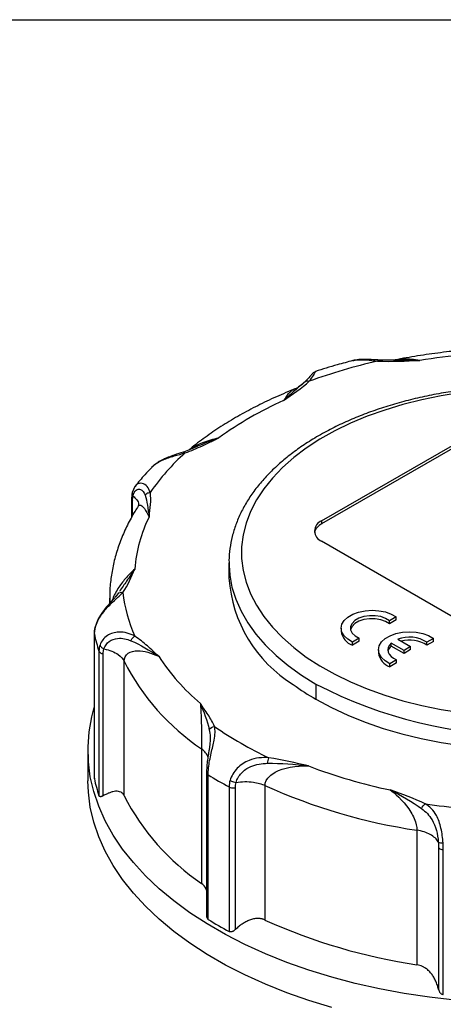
# Model space of a CAD drawing. Header units: inches. Extents: x 0 to 22, y 0 to 17.
# Tile 7 of 9: x 16.3 to 17.6, y 13.9 to 17. Entities that reach past the tile are written whole.
import ezdxf

# ---------------------------------------------------------------- set-up
doc = ezdxf.new("R2010")
doc.units = ezdxf.units.IN
doc.header["$LTSCALE"] = 2
doc.header["$MEASUREMENT"] = 0
doc.linetypes.add('SLD-Solid', pattern=[0])
doc.layers.add('SLD-DEFPOINTS', color=7, linetype='Continuous')

# ---------------------------------------------------------------- blocks, each defined once
blk = doc.blocks.new('Block2')
at = {"color": 7, "linetype": 'SLD-Solid', "lineweight": 18}
blk.add_line((22.0002, 17.0002), (0.0002, 17.0002), dxfattribs=at)

msp = doc.modelspace()

# ---------------------------------------------------------------- linework, layer by layer
at = {"color": 7, "linetype": 'SLD-Solid'}
msp.add_line((0.0002, 17.0002), (22.0002, 17.0002), dxfattribs=at)
for p, q in [((17.4847, 15.9215), (17.4309, 15.9221)), ((17.202, 15.8547), (17.1879, 15.8425)), ((17.2526, 15.4124), (17.7955, 15.7258)), ((17.7955, 15.7161), (17.2526, 15.4027)), ((16.8464, 15.6432), (16.8144, 15.6306)), ((16.652, 15.5028), (16.6497, 15.4832)), ((16.6609, 15.5216), (16.652, 15.5029)), ((16.6497, 15.4832), (16.6497, 15.4222)), ((16.6536, 15.4295), (16.6536, 15.4763)), ((17.2526, 15.4124), (17.2526, 15.4027)), ((17.9625, 14.9383), (17.2526, 15.3481)), ((16.959, 15.2798), (16.959, 15.2316)), ((16.959, 15.2798), (16.9591, 15.2715)), ((16.581, 15.1673), (16.581, 15.1511)), ((16.581, 15.1625), (16.581, 15.1673)), ((16.5812, 15.1534), (16.581, 15.1625)), ((16.6072, 15.1817), (16.6006, 15.1735)), ((16.6092, 15.1847), (16.6072, 15.1817)), ((17.4889, 15.1084), (17.4679, 15.0963)), ((17.4889, 15.0988), (17.4679, 15.0867)), ((17.4889, 15.0988), (17.4889, 15.1084)), ((16.5352, 15.077), (16.5322, 15.0558)), ((16.5352, 15.077), (16.5353, 15.0747)), ((17.3143, 15.0725), (17.3143, 15.0628)), ((17.4679, 15.0867), (17.4679, 15.0963)), ((16.5322, 15.055), (16.5322, 14.5968)), ((16.5324, 15.055), (16.5324, 15.0536)), ((16.5324, 14.5955), (16.5324, 15.0536)), ((17.3715, 15.0406), (17.3504, 15.0285)), ((17.3715, 15.031), (17.3715, 15.0406)), ((17.4939, 15.0377), (17.5345, 15.0142)), ((17.6072, 15.0401), (17.5862, 15.028)), ((17.6072, 15.0305), (17.6072, 15.0401)), ((17.3715, 15.031), (17.3504, 15.0188)), ((17.3504, 15.0188), (17.3504, 15.0285)), ((17.4326, 15.0042), (17.4326, 14.9945)), ((17.5136, 15.0022), (17.473, 15.0256)), ((17.473, 15.016), (17.473, 15.0256)), ((17.5136, 14.9925), (17.473, 15.016)), ((17.5345, 15.0142), (17.5136, 15.0022)), ((17.5345, 15.0046), (17.5136, 14.9925)), ((17.5345, 15.0046), (17.5345, 15.0142)), ((17.6072, 15.0305), (17.5862, 15.0184)), ((17.5862, 15.0184), (17.5862, 15.028)), ((16.5471, 15.0001), (16.5471, 14.542)), ((16.5607, 14.5417), (16.5607, 14.9913)), ((17.4898, 14.9723), (17.4687, 14.9602)), ((17.4898, 14.9627), (17.4898, 14.9723)), ((17.5136, 14.9925), (17.5136, 15.0022)), ((16.627, 14.542), (16.627, 14.9679)), ((17.4898, 14.9627), (17.4687, 14.9505)), ((17.4687, 14.9505), (17.4687, 14.9602)), ((17.2345, 14.8957), (17.2345, 14.8475)), ((16.8975, 14.6979), (16.8957, 14.6857)), ((16.5121, 14.6851), (16.5121, 14.5886)), ((16.8723, 14.69), (16.8723, 14.264)), ((16.8886, 14.6354), (16.8876, 14.6162)), ((16.8876, 14.616), (16.8876, 14.1622)), ((16.8929, 14.1501), (16.8929, 14.6082)), ((16.5324, 14.5972), (16.5324, 14.5955)), ((16.9593, 14.5699), (16.9593, 14.1118)), ((16.9792, 14.1178), (16.9792, 14.5674)), ((17.0731, 14.1481), (17.0731, 14.5741)), ((17.5546, 14.4325), (17.5546, 14.0065)), ((17.623, 14.3781), (17.623, 13.9284)), ((17.6381, 13.9121), (17.6381, 14.3702))]:
    msp.add_line(p, q)
at = {"flags": 128}
for points in [[(17.6947, 15.8188), (17.6317, 15.8088), (17.57, 15.7963), (17.5101, 15.7813), (17.4523, 15.7637), (17.3967, 15.7438), (17.3439, 15.7216), (17.2939, 15.6973), (17.2472, 15.671), (17.2038, 15.6427), (17.1642, 15.6128), (17.1283, 15.5812), (17.0966, 15.5482), (17.0691, 15.514), (17.0459, 15.4787), (17.0272, 15.4426), (17.0131, 15.4058), (17.0036, 15.3684), (16.9989, 15.3308), (16.9989, 15.2931), (17.0036, 15.2555), (17.0131, 15.2181), (17.0272, 15.1813), (17.0459, 15.1451), (17.0691, 15.1099), (17.0966, 15.0757), (17.1283, 15.0427), (17.1642, 15.0111), (17.2038, 14.9812), (17.2472, 14.9529), (17.2939, 14.9266), (17.3439, 14.9022), (17.3967, 14.8801), (17.4523, 14.8602), (17.5101, 14.8426), (17.57, 14.8276), (17.6317, 14.815), (17.6947, 14.8051)], [(16.9591, 15.2715), (16.9614, 15.241), (16.9685, 15.2025), (16.9805, 15.1643), (16.9971, 15.1268), (17.0183, 15.09), (17.044, 15.0541), (17.0741, 15.0195), (17.1083, 14.9861), (17.1466, 14.9543), (17.1888, 14.9241), (17.2345, 14.8957)], [(17.3504, 15.0285), (17.3351, 15.0375), (17.3237, 15.0483), (17.3166, 15.0602), (17.3143, 15.0728), (17.3168, 15.0854), (17.3241, 15.0973), (17.3358, 15.1079), (17.3513, 15.1169), (17.3698, 15.1236), (17.3904, 15.1278), (17.4122, 15.1293), (17.4339, 15.128), (17.4546, 15.1239), (17.4733, 15.1173), (17.4889, 15.1084)], [(17.4679, 15.0867), (17.4552, 15.0941), (17.4396, 15.0995), (17.4222, 15.1022), (17.4041, 15.1023), (17.3865, 15.0996), (17.3708, 15.0944), (17.358, 15.087), (17.349, 15.078), (17.3444, 15.0678), (17.3443, 15.0677)], [(17.4679, 15.0963), (17.4552, 15.1038), (17.4396, 15.1091), (17.4222, 15.1119), (17.4041, 15.1119), (17.3865, 15.1093), (17.3708, 15.1041), (17.358, 15.0967), (17.349, 15.0876), (17.3444, 15.0775), (17.3445, 15.067), (17.3493, 15.057), (17.3585, 15.0479), (17.3715, 15.0406)], [(17.4687, 14.9602), (17.4534, 14.9692), (17.442, 14.98), (17.4349, 14.9919), (17.4326, 15.0045), (17.4352, 15.0171), (17.4425, 15.029), (17.4541, 15.0396), (17.4696, 15.0486), (17.4881, 15.0553), (17.5087, 15.0595), (17.5305, 15.061), (17.5522, 15.0597), (17.573, 15.0556), (17.5916, 15.049), (17.6072, 15.0401)], [(17.473, 15.0256), (17.4671, 15.019), (17.4634, 15.0119), (17.4621, 15.0045), (17.4632, 14.9971), (17.4667, 14.9899), (17.4724, 14.9833), (17.4802, 14.9773), (17.4898, 14.9723)], [(17.2345, 14.8475), (17.2834, 14.8212), (17.3353, 14.7971), (17.39, 14.7751), (17.4473, 14.7553), (17.5069, 14.738), (17.5684, 14.7232), (17.6316, 14.7109), (17.6962, 14.7013)], [(17.6747, 13.8945), (17.5939, 13.9036), (17.5143, 13.9155), (17.436, 13.93), (17.3593, 13.9472), (17.2846, 13.967), (17.2119, 13.9893), (17.1418, 14.014), (17.0742, 14.0411), (17.0096, 14.0705), (16.9481, 14.102), (16.8899, 14.1356), (16.8353, 14.1711), (16.7844, 14.2084), (16.7375, 14.2474), (16.6946, 14.2879), (16.656, 14.3298), (16.6217, 14.373), (16.5919, 14.4173), (16.5667, 14.4625), (16.5462, 14.5085), (16.5305, 14.5551), (16.5196, 14.6021), (16.5135, 14.6495), (16.5123, 14.6969), (16.5159, 14.7444), (16.5244, 14.7916), (16.5322, 14.8209)], [(17.2846, 13.8705), (17.2119, 13.8928), (17.1418, 13.9176), (17.0742, 13.9447), (17.0096, 13.9741), (16.9481, 14.0056), (16.8899, 14.0392), (16.8353, 14.0747), (16.7844, 14.112), (16.7375, 14.151), (16.6946, 14.1915), (16.656, 14.2334), (16.6217, 14.2766), (16.5919, 14.3208), (16.5667, 14.366), (16.5462, 14.412), (16.5305, 14.4586), (16.5196, 14.5057), (16.5135, 14.553), (16.5121, 14.5886)]]:
    msp.add_lwpolyline(points, dxfattribs=at)
for centre, radius, start, end in [((17.8971, 13.8571), 2.0903, 91.2733, 99.1751), ((17.8209, 14.1895), 1.7727, 102.7377, 110.0441), ((17.6096, 14.7287), 1.1673, 114.1675, 125.8272), ((17.2983, 15.0947), 0.7162, 131.8779, 145.2576), ((17.1065, 15.2267), 0.447, 153.5833, 175.7324), ((17.2648, 15.3802), 0.0344, 110.7834, 249.2166), ((17.2704, 15.3651), 0.0416, 115.1754, 165.582), ((17.3881, 15.2604), 0.4302, 183.837, 238.392), ((17.0801, 15.2368), 0.4601, 186.3512, 204.333), ((17.015, 15.1572), 0.4936, 192.1161, 198.5682), ((17.3674, 15.0696), 0.0536, 187.289, 251.5104), ((17.5304, 14.9406), 0.1037, 57.4381, 110.5916), ((17.5306, 14.9313), 0.1033, 57.4435, 104.424), ((17.4926, 14.9922), 0.0308, 129.5311, 166.5841), ((17.3178, 15.3636), 0.6945, 213.1842, 229.6803), ((17.4857, 15.0013), 0.0536, 187.289, 251.5104), ((17.287, 15.3032), 0.7403, 206.9308, 235.9337), ((17.6393, 15.5511), 0.8117, 234.0464, 240.0916), ((17.8999, 16.1747), 1.4417, 242.5153, 297.4847), ((17.5996, 15.7517), 1.205, 235.2759, 244.7295), ((17.8237, 16.2399), 1.7167, 249.1032, 258.115), ((17.5753, 15.7135), 1.299, 238.3104, 241.695), ((17.015, 14.6991), 0.4936, 192.1161, 198.5682), ((17.8214, 16.229), 1.8162, 245.6676, 261.5507), ((17.287, 14.8773), 0.7403, 206.9308, 235.9337), ((17.8969, 16.6516), 2.1586, 261.5725, 267.9791), ((17.5753, 15.2555), 1.299, 238.3104, 241.695), ((17.8214, 15.803), 1.8162, 245.6676, 261.5507)]:
    msp.add_arc(centre, radius, start, end)
for points, knots in [([(17.9181, 15.9617), (17.8961, 15.9618), (17.8491, 15.9619), (17.7773, 15.959), (17.7031, 15.9536), (17.6294, 15.9458), (17.5566, 15.9353), (17.5076, 15.927), (17.4832, 15.9219), (17.4822, 15.9217)], [0, 0, 0, 0, 0.149116, 0.317853, 0.486615, 0.655419, 0.824288, 0.993239, 1, 1, 1, 1]), ([(17.3517, 15.9202), (17.335, 15.9158), (17.2949, 15.9053), (17.2557, 15.8935), (17.2336, 15.8858), (17.2336, 15.8858)], [0, 0, 0, 0, 0.415807, 0.999638, 1, 1, 1, 1]), ([(17.4309, 15.9222), (17.4213, 15.9228), (17.4053, 15.9237), (17.3852, 15.9242), (17.3679, 15.9236), (17.3573, 15.9215), (17.3511, 15.9203)], [0, 0, 0, 0, 0.340594, 0.563824, 0.742505, 1, 1, 1, 1]), ([(17.3517, 15.9202), (17.355, 15.921), (17.3672, 15.9239), (17.3935, 15.9226), (17.4178, 15.92), (17.43, 15.9186)], [0, 0, 0, 0, 0.155177, 0.576644, 1, 1, 1, 1]), ([(17.4309, 15.922), (17.4309, 15.922), (17.4307, 15.9222), (17.4304, 15.9212), (17.4301, 15.9195), (17.43, 15.9186)], [0, 0, 0, 0, 0.101678, 0.551099, 1, 1, 1, 1]), ([(17.5638, 15.9207), (17.5413, 15.9213), (17.5104, 15.9221), (17.48, 15.9214), (17.4718, 15.9212)], [0, 0, 0, 0, 0.730865, 1, 1, 1, 1]), ([(17.5638, 15.9207), (17.546, 15.9232), (17.5198, 15.927), (17.4957, 15.9228), (17.4881, 15.9215)], [0, 0, 0, 0, 0.681681, 1, 1, 1, 1]), ([(17.2337, 15.8858), (17.2308, 15.8843), (17.2255, 15.8816), (17.2212, 15.8766), (17.2147, 15.8688), (17.2058, 15.8594), (17.2004, 15.8537)], [0, 0, 0, 0, 0.162407, 0.301913, 0.5783, 1, 1, 1, 1]), ([(17.2133, 15.8549), (17.2181, 15.8612), (17.2277, 15.8739), (17.2324, 15.8845), (17.2333, 15.8853), (17.2336, 15.8856)], [0, 0, 0, 0, 0.409032, 0.816158, 1, 1, 1, 1]), ([(17.1926, 15.8466), (17.1883, 15.8431), (17.1796, 15.8359), (17.1689, 15.831), (17.1634, 15.8285)], [0, 0, 0, 0, 0.485892, 1, 1, 1, 1]), ([(17.1987, 15.852), (17.1995, 15.8529), (17.2004, 15.854), (17.2018, 15.8545), (17.2019, 15.8546)], [0, 0, 0, 0, 0.87154, 1, 1, 1, 1]), ([(17.2019, 15.8546), (17.2029, 15.855), (17.205, 15.8559), (17.2089, 15.8561), (17.2118, 15.8553), (17.2133, 15.8549)], [0, 0, 0, 0, 0.298822, 0.649411, 1, 1, 1, 1]), ([(17.1632, 15.8284), (17.1631, 15.8283), (17.1419, 15.8201), (17.1012, 15.8024), (17.0423, 15.7742), (16.9863, 15.7438), (16.9331, 15.7116), (16.8832, 15.6772), (16.8502, 15.6525), (16.8345, 15.639), (16.8333, 15.6381)], [0, 0, 0, 0, 0.001064, 0.165092, 0.329291, 0.493642, 0.658121, 0.82268, 0.987222, 1, 1, 1, 1]), ([(17.1896, 15.8442), (17.1821, 15.8378), (17.1637, 15.8223), (17.1436, 15.8043), (17.1317, 15.7936)], [0, 0, 0, 0, 0.409479, 1, 1, 1, 1]), ([(17.1633, 15.8281), (17.1591, 15.8255), (17.1492, 15.8195), (17.1381, 15.8031), (17.1317, 15.7936)], [0, 0, 0, 0, 0.423288, 1, 1, 1, 1]), ([(18.8403, 15.2767), (18.8405, 15.2811), (18.8412, 15.2981), (18.838, 15.3278), (18.8307, 15.3655), (18.819, 15.4027), (18.8032, 15.4394), (18.7833, 15.4753), (18.7594, 15.5104), (18.7315, 15.5444), (18.6998, 15.5772), (18.6644, 15.6087), (18.6255, 15.6386), (18.5833, 15.6668), (18.5379, 15.6932), (18.4897, 15.7178), (18.4389, 15.7403), (18.3856, 15.7606), (18.3302, 15.7788), (18.2729, 15.7947), (18.2139, 15.8084), (18.1536, 15.8196), (18.0921, 15.8284), (18.0298, 15.8348), (17.9669, 15.8386), (17.9037, 15.84), (17.8405, 15.839), (17.7776, 15.8354), (17.7152, 15.8293), (17.6536, 15.8208), (17.5932, 15.8099), (17.534, 15.7965), (17.4765, 15.7809), (17.4209, 15.763), (17.3673, 15.7429), (17.3162, 15.7206), (17.2748, 15.7001), (17.2511, 15.6867), (17.2427, 15.6819)], [0, 0, 0, 0, 0.009608, 0.037324, 0.065043, 0.092838, 0.120771, 0.148884, 0.17719, 0.205678, 0.23432, 0.263078, 0.291918, 0.320805, 0.349715, 0.378628, 0.407531, 0.436418, 0.465287, 0.494138, 0.522971, 0.551789, 0.580594, 0.609388, 0.638176, 0.666959, 0.695742, 0.724527, 0.753317, 0.782115, 0.810925, 0.839749, 0.86859, 0.897453, 0.926338, 0.955248, 0.984183, 1, 1, 1, 1]), ([(16.8202, 15.628), (16.8393, 15.6346), (16.8661, 15.6463), (16.8962, 15.6607), (16.909, 15.6669), (16.9177, 15.671), (16.922, 15.673), (16.9263, 15.6751)], [0, 0, 0, 0, 0.5, 0.75, 0.875, 0.875, 1, 1, 1, 1]), ([(16.9263, 15.6751), (16.9092, 15.6705), (16.8787, 15.6623), (16.8477, 15.6483), (16.8362, 15.6393), (16.8359, 15.6391)], [0, 0, 0, 0, 0.554068, 0.989742, 1, 1, 1, 1]), ([(16.9263, 15.6751), (16.9195, 15.6727), (16.9074, 15.6685), (16.8858, 15.66), (16.8641, 15.6509), (16.8472, 15.6437), (16.84, 15.6406)], [0, 0, 0, 0, 0.236337, 0.422406, 0.753215, 1, 1, 1, 1]), ([(17.2427, 15.6819), (17.2348, 15.6772), (17.2118, 15.6637), (17.176, 15.6398), (17.1368, 15.6098), (17.101, 15.5782), (17.0689, 15.5451), (17.0406, 15.5107), (17.0163, 15.4751), (16.9961, 15.4386), (16.9802, 15.4013), (16.9686, 15.3636), (16.9615, 15.3255), (16.9584, 15.2945), (16.9593, 15.2763), (16.9596, 15.2708)], [0, 0, 0, 0, 0.044753, 0.129514, 0.214316, 0.299071, 0.383704, 0.468114, 0.552185, 0.635796, 0.71885, 0.801301, 0.88318, 0.9646, 1, 1, 1, 1]), ([(16.8136, 15.6304), (16.8043, 15.6273), (16.7892, 15.6223), (16.7697, 15.6153), (16.7565, 15.6097), (16.7443, 15.6039), (16.7289, 15.5952), (16.7192, 15.5865), (16.7137, 15.5815)], [0, 0, 0, 0, 0.27347, 0.448382, 0.538726, 0.646377, 0.798352, 1, 1, 1, 1]), ([(16.7142, 15.5814), (16.7154, 15.5828), (16.7204, 15.5886), (16.7326, 15.5969), (16.7546, 15.6086), (16.7855, 15.6187), (16.8086, 15.6249), (16.8202, 15.628)], [0, 0, 0, 0, 0.052072, 0.218311, 0.382428, 0.690521, 1, 1, 1, 1]), ([(16.8136, 15.6302), (16.8141, 15.6304), (16.8153, 15.6308), (16.8176, 15.6301), (16.8193, 15.6287), (16.8202, 15.628)], [0, 0, 0, 0, 0.274091, 0.637255, 1, 1, 1, 1]), ([(16.7142, 15.5814), (16.7068, 15.5739), (16.6878, 15.5547), (16.6714, 15.5344), (16.6614, 15.522)], [0, 0, 0, 0, 0.387694, 1, 1, 1, 1]), ([(16.652, 15.5028), (16.6518, 15.5016), (16.6514, 15.4991), (16.6524, 15.495), (16.6542, 15.4925), (16.6551, 15.4913)], [0, 0, 0, 0, 0.323743, 0.661751, 1, 1, 1, 1]), ([(16.6551, 15.4913), (16.6568, 15.5), (16.6641, 15.5128), (16.6815, 15.5146), (16.69, 15.5026), (16.6929, 15.4941)], [0, 0, 0, 0, 0.980999, 1.961998, 3.433497, 3.433497, 3.433497, 3.433497]), ([(16.7098, 15.5028), (16.7069, 15.5096), (16.7011, 15.5231), (16.6868, 15.5317), (16.675, 15.5317), (16.667, 15.5286), (16.6631, 15.5238), (16.6615, 15.5218)], [0, 0, 0, 0, 0.291748, 0.582143, 0.736868, 0.893578, 1, 1, 1, 1]), ([(16.6929, 15.4941), (16.6943, 15.4962), (16.6991, 15.5006), (16.7059, 15.5027), (16.7098, 15.5028)], [0, 0, 0, 0, 0.428571, 1, 1, 1, 1]), ([(16.6498, 15.4832), (16.6498, 15.4828), (16.6496, 15.4813), (16.6508, 15.4789), (16.6527, 15.4772), (16.6536, 15.4763)], [0, 0, 0, 0, 0.164072, 0.582036, 1, 1, 1, 1]), ([(16.6551, 15.4913), (16.6592, 15.4873), (16.6676, 15.4793), (16.673, 15.4688), (16.6728, 15.4629), (16.6728, 15.4616)], [0, 0, 0, 0, 0.438917, 0.877833, 1, 1, 1, 1]), ([(16.6929, 15.4941), (16.6995, 15.4745), (16.7021, 15.4516), (16.7061, 15.4257), (16.7061, 15.4256), (16.7062, 15.4256)], [-0.004837, -0.004837, -0.004837, -0.004837, 3.391203, 3.391203, 3.39604, 3.39604, 3.39604, 3.39604]), ([(16.6711, 15.4588), (16.6678, 15.4537), (16.6553, 15.4343), (16.6366, 15.3997), (16.6166, 15.355), (16.6011, 15.3097), (16.5898, 15.2641), (16.5831, 15.2182), (16.5805, 15.1841), (16.5812, 15.1654), (16.5814, 15.1619)], [0, 0, 0, 0, 0.055427, 0.209973, 0.363566, 0.515894, 0.667004, 0.817066, 0.966348, 1, 1, 1, 1]), ([(16.6734, 15.4625), (16.6734, 15.4625), (16.6733, 15.4641), (16.6722, 15.4615), (16.671, 15.4589)], [0, 0, 0, 0, 0.003734, 1, 1, 1, 1]), ([(16.6712, 15.4587), (16.6722, 15.4601), (16.6747, 15.4633), (16.6815, 15.4622), (16.6922, 15.4519), (16.7011, 15.4351), (16.7062, 15.4256)], [0, 0, 0, 0, 0.115471, 0.279009, 0.596434, 1, 1, 1, 1]), ([(16.6607, 15.26), (16.6505, 15.2504), (16.6323, 15.2333), (16.6104, 15.204), (16.597, 15.18), (16.5905, 15.1667), (16.5887, 15.1601), (16.5885, 15.1596)], [0, 0, 0, 0, 0.388282, 0.693805, 0.8512, 0.990104, 1, 1, 1, 1]), ([(16.6607, 15.26), (16.6522, 15.2475), (16.6367, 15.2249), (16.6195, 15.1998), (16.6118, 15.1885)], [0, 0, 0, 0, 0.5535806, 1, 1, 1, 1]), ([(16.6029, 15.1761), (16.5989, 15.1715), (16.5901, 15.1612), (16.5718, 15.1414), (16.5549, 15.1197), (16.5422, 15.0982), (16.5377, 15.0845), (16.5352, 15.077)], [0, 0, 0, 0, 0.200594, 0.445114, 0.661608, 0.814671, 1, 1, 1, 1]), ([(16.5353, 15.0747), (16.539, 15.0887), (16.5537, 15.117), (16.5909, 15.1567), (16.6132, 15.1755), (16.6228, 15.1859)], [-3.433497, -3.433497, -3.433497, -3.433497, -2.452498, -1.471499, 0, 0, 0, 0]), ([(16.6609, 15.0472), (16.6462, 15.0553), (16.616, 15.065), (16.5715, 15.0523), (16.5546, 15.0317), (16.5504, 15.0197)], [0, 0, 0, 0, 1.471499, 2.452498, 3.433497, 3.433497, 3.433497, 3.433497]), ([(16.5629, 15.007), (16.5658, 15.0166), (16.5778, 15.033), (16.6108, 15.0443), (16.6351, 15.0384), (16.648, 15.0329)], [0, 0, 0, 0, 0.980999, 1.961998, 3.433497, 3.433497, 3.433497, 3.433497]), ([(16.648, 15.0329), (16.6491, 15.0355), (16.6528, 15.0415), (16.6579, 15.0457), (16.6609, 15.0472)], [0, 0, 0, 0, 0.428571, 1, 1, 1, 1]), ([(16.7366, 14.9835), (16.7366, 14.9835), (16.7365, 14.9835), (16.7365, 14.9836), (16.7365, 14.9836), (16.7364, 14.9836), (16.7363, 14.9837), (16.7362, 14.9838), (16.7358, 14.9841), (16.7352, 14.9847), (16.7339, 14.9859), (16.7312, 14.9883), (16.726, 14.9931), (16.7156, 15.0026), (16.6947, 15.0217), (16.6754, 15.0375), (16.6609, 15.0472)], [0, 0, 0, 0, 0.000488, 0.000488, 0.000977, 0.000977, 0.001953, 0.003906, 0.007813, 0.015625, 0.03125, 0.0625, 0.125, 0.25, 0.5, 1, 1, 1, 1]), ([(16.5504, 15.0197), (16.551, 15.017), (16.5542, 15.012), (16.5602, 15.0082), (16.5629, 15.007)], [0, 0, 0, 0, 0.571429, 1, 1, 1, 1]), ([(16.5629, 15.007), (16.5805, 15.0036), (16.6082, 14.9927), (16.6234, 14.9757), (16.627, 14.9679)], [0, 0, 0, 0, 0.5491585, 0.9610274, 0.9610274, 0.9610274, 0.9610274]), ([(16.648, 15.0329), (16.6779, 15.0202), (16.7068, 15.0032), (16.7365, 14.9836), (16.7366, 14.9835), (16.7366, 14.9835)], [-0.002233, -0.002233, -0.002233, -0.002233, 3.393807, 3.393807, 3.39604, 3.39604, 3.39604, 3.39604]), ([(16.5471, 15.0001), (16.5476, 14.9983), (16.5506, 14.9945), (16.5568, 14.992), (16.5607, 14.9913)], [0, 0, 0, 0, 0.428571, 1, 1, 1, 1]), ([(16.627, 14.9679), (16.627, 14.9785), (16.6357, 14.996), (16.6744, 15.0052), (16.7128, 14.9944), (16.7366, 14.9835)], [-7.772316, -7.772316, -7.772316, -7.772316, -5.551654, -3.330992, 0, 0, 0, 0]), ([(16.9132, 14.7613), (16.9081, 14.7738), (16.8972, 14.7921), (16.8827, 14.8131), (16.8765, 14.8221), (16.8724, 14.8281), (16.8705, 14.8311), (16.8684, 14.8341)], [0, 0, 0, 0, 0.5, 0.75, 0.875, 0.875, 1, 1, 1, 1]), ([(16.8684, 14.8341), (16.8702, 14.8107), (16.8719, 14.7667), (16.8723, 14.7135), (16.8723, 14.6953), (16.8723, 14.69)], [18.502111, 18.502111, 18.502111, 18.502111, 22.943805, 25.164652, 26.275076, 26.275076, 26.275076, 26.275076]), ([(16.8684, 14.8341), (16.8685, 14.8341), (16.8685, 14.834), (16.8782, 14.8089), (16.8902, 14.7796), (16.8967, 14.7511)], [-3.401741, -3.401741, -3.401741, -3.401741, -3.39604, -3.39604, 0, 0, 0, 0]), ([(16.8942, 14.6301), (16.8959, 14.6451), (16.9024, 14.6774), (16.9149, 14.7264), (16.916, 14.7496), (16.9132, 14.7613)], [-3.433497, -3.433497, -3.433497, -3.433497, -2.452498, -1.471499, 0, 0, 0, 0]), ([(16.8967, 14.7511), (16.8979, 14.7436), (16.9003, 14.7286), (16.8993, 14.7102), (16.8976, 14.6989), (16.8975, 14.6979)], [0, 0, 0, 0, 0.47823, 0.955683, 1, 1, 1, 1]), ([(16.8971, 14.6948), (16.896, 14.6875), (16.8941, 14.675), (16.8907, 14.6542), (16.8893, 14.6421), (16.8886, 14.6354)], [0, 0, 0, 0, 0.388442, 0.665675, 1, 1, 1, 1]), ([(16.8924, 14.6646), (16.8924, 14.6646), (16.8919, 14.6693), (16.8858, 14.6784), (16.8768, 14.6861), (16.8723, 14.69)], [0, 0, 0, 0, 0.007388, 0.503694, 1, 1, 1, 1]), ([(17.0852, 14.662), (17.0651, 14.6636), (17.0285, 14.6608), (16.9826, 14.6311), (16.9665, 14.6043), (16.9625, 14.5907)], [0, 0, 0, 0, 1.471499, 2.452498, 3.433497, 3.433497, 3.433497, 3.433497]), ([(17.0813, 14.6445), (17.0817, 14.6474), (17.0828, 14.6543), (17.0843, 14.6598), (17.0852, 14.662)], [0, 0, 0, 0, 0.428571, 1, 1, 1, 1]), ([(16.8886, 14.6354), (16.8886, 14.6354), (16.8883, 14.6348), (16.889, 14.6336), (16.8908, 14.6318), (16.8931, 14.6307), (16.8942, 14.6301)], [0, 0, 0, 0, 0.002955, 0.335276, 0.667518, 1, 1, 1, 1]), ([(16.9815, 14.5839), (16.9844, 14.5946), (16.9964, 14.6156), (17.0325, 14.6398), (17.0633, 14.6442), (17.0813, 14.6445)], [0, 0, 0, 0, 0.980999, 1.961998, 3.433497, 3.433497, 3.433497, 3.433497]), ([(17.0731, 14.5741), (17.0731, 14.5847), (17.0811, 14.6005), (17.1226, 14.6292), (17.1708, 14.6372), (17.2114, 14.6361)], [-7.772965, -7.772965, -7.772965, -7.772965, -5.552118, -4.441694, 0, 0, 0, 0]), ([(17.0813, 14.6445), (17.123, 14.6452), (17.1672, 14.6419), (17.2112, 14.6361), (17.2113, 14.6361), (17.2114, 14.6361)], [-0.005173, -0.005173, -0.005173, -0.005173, 3.390868, 3.390868, 3.39604, 3.39604, 3.39604, 3.39604]), ([(16.8877, 14.6162), (16.8877, 14.6153), (16.8878, 14.6134), (16.8896, 14.6106), (16.8918, 14.609), (16.8929, 14.6082)], [0, 0, 0, 0, 0.292769, 0.6463845, 1, 1, 1, 1]), ([(16.9593, 14.5699), (16.9616, 14.5687), (16.9679, 14.5666), (16.9754, 14.5667), (16.9792, 14.5674)], [0, 0, 0, 0, 0.428571, 1, 1, 1, 1]), ([(16.9625, 14.5907), (16.9653, 14.5887), (16.9717, 14.5855), (16.9787, 14.5841), (16.9815, 14.5839)], [0, 0, 0, 0, 0.571429, 1, 1, 1, 1]), ([(16.9815, 14.5839), (16.9991, 14.5872), (17.0327, 14.5877), (17.0623, 14.5791), (17.0731, 14.5741)], [0, 0, 0, 0, 0.5491585, 0.9610274, 0.9610274, 0.9610274, 0.9610274]), ([(16.5607, 14.5417), (16.5599, 14.5413), (16.5584, 14.5405), (16.5562, 14.5396), (16.5542, 14.539), (16.5523, 14.5387), (16.5505, 14.5388), (16.549, 14.5394), (16.5477, 14.5404), (16.5473, 14.5414), (16.5471, 14.542)], [0, 0, 0, 0, 0.133338, 0.260345, 0.382594, 0.501852, 0.631123, 0.754354, 0.878451, 1, 1, 1, 1]), ([(16.627, 14.542), (16.6266, 14.5428), (16.6257, 14.5445), (16.6242, 14.5467), (16.6225, 14.5487), (16.6206, 14.5504), (16.6185, 14.552), (16.6147, 14.5541), (16.6087, 14.5559), (16.6, 14.5561), (16.5907, 14.5546), (16.5811, 14.5516), (16.571, 14.5474), (16.5641, 14.5436), (16.5607, 14.5417)], [0, 0, 0, 0, 0.040761, 0.081416, 0.122173, 0.163241, 0.204822, 0.247112, 0.370953, 0.500787, 0.621153, 0.747073, 0.871305, 1, 1, 1, 1]), ([(17.4701, 14.56), (17.4954, 14.5417), (17.5249, 14.5108), (17.5498, 14.4626), (17.5546, 14.443), (17.5546, 14.4325)], [19.889655, 19.889655, 19.889655, 19.889655, 24.330979, 25.441309, 27.661971, 27.661971, 27.661971, 27.661971]), ([(17.4701, 14.56), (17.4702, 14.56), (17.4703, 14.56), (17.5042, 14.5428), (17.5397, 14.5226), (17.5694, 14.5009)], [-3.401696, -3.401696, -3.401696, -3.401696, -3.396039, -3.396039, 0, 0, 0, 0]), ([(17.6373, 14.3922), (17.6363, 14.4073), (17.632, 14.4401), (17.6152, 14.4882), (17.5946, 14.5078), (17.5805, 14.5163)], [-3.433497, -3.433497, -3.433497, -3.433497, -2.452498, -1.471499, 0, 0, 0, 0]), ([(17.5694, 14.5009), (17.5823, 14.4915), (17.6013, 14.4725), (17.6172, 14.433), (17.6213, 14.4073), (17.6222, 14.3955)], [-3.433497, -3.433497, -3.433497, -3.433497, -1.961998, -0.980999, 0, 0, 0, 0]), ([(17.6222, 14.3955), (17.6172, 14.4043), (17.6082, 14.4125), (17.5847, 14.4253), (17.5702, 14.43), (17.5546, 14.4325)], [0, 0, 0, 0, 0.5, 0.5, 1, 1, 1, 1]), ([(17.6222, 14.3955), (17.6235, 14.3943), (17.6277, 14.3926), (17.6343, 14.3922), (17.6373, 14.3922)], [0, 0, 0, 0, 0.571429, 1, 1, 1, 1]), ([(17.623, 14.3781), (17.6241, 14.3758), (17.6284, 14.3723), (17.6351, 14.3706), (17.6381, 14.3702)], [0, 0, 0, 0, 0.571429, 1, 1, 1, 1]), ([(16.8876, 14.2429), (16.8872, 14.2443), (16.8848, 14.2536), (16.8781, 14.2592), (16.8723, 14.264)], [0, 0, 0, 0, 0.1507629, 1, 1, 1, 1]), ([(16.8877, 14.1622), (16.8877, 14.161), (16.8877, 14.1579), (16.8892, 14.1533), (16.8917, 14.1512), (16.8929, 14.1501)], [0, 0, 0, 0, 0.243923, 0.637479, 1, 1, 1, 1]), ([(17.0731, 14.1481), (17.0719, 14.1487), (17.0695, 14.1497), (17.0657, 14.1509), (17.0618, 14.1519), (17.0578, 14.1525), (17.0537, 14.1529), (17.0468, 14.153), (17.0368, 14.1518), (17.0244, 14.148), (17.0122, 14.1425), (17.0008, 14.1356), (16.9896, 14.1274), (16.9827, 14.121), (16.9792, 14.1178)], [0, 0, 0, 0, 0.040761, 0.081416, 0.122173, 0.163241, 0.204822, 0.247112, 0.370953, 0.500787, 0.621153, 0.747073, 0.871305, 1, 1, 1, 1]), ([(16.9792, 14.1178), (16.9784, 14.1171), (16.9769, 14.1157), (16.9745, 14.1139), (16.972, 14.1125), (16.9695, 14.1114), (16.9668, 14.1107), (16.9641, 14.1105), (16.9616, 14.1108), (16.9601, 14.1114), (16.9593, 14.1118)], [0, 0, 0, 0, 0.133338, 0.260345, 0.382594, 0.501852, 0.631123, 0.754354, 0.878451, 1, 1, 1, 1]), ([(17.623, 13.9284), (17.6224, 13.9308), (17.6213, 13.9354), (17.6192, 13.9421), (17.6169, 13.9487), (17.6133, 13.9571), (17.6081, 13.9672), (17.6003, 13.9786), (17.591, 13.9888), (17.5812, 13.9964), (17.5719, 14.0014), (17.5634, 14.0048), (17.5575, 14.0059), (17.5546, 14.0065)], [0, 0, 0, 0, 0.064995, 0.128729, 0.191351, 0.253017, 0.378927, 0.499318, 0.629143, 0.753008, 0.836835, 0.918619, 1, 1, 1, 1]), ([(17.623, 13.9284), (17.6232, 13.9274), (17.6238, 13.9253), (17.625, 13.9224), (17.6264, 13.92), (17.6276, 13.9182), (17.6293, 13.9164), (17.6314, 13.9145), (17.6346, 13.9128), (17.6369, 13.9123), (17.6381, 13.9121)], [0, 0, 0, 0, 0.140953, 0.271371, 0.391578, 0.501988, 0.541448, 0.703451, 0.855019, 1, 1, 1, 1])]:
    msp.add_open_spline(points, degree=3, knots=knots)
for points in [[(17.43, 15.9186), (17.4745, 15.9165), (17.5192, 15.9193), (17.5638, 15.9207)], [(17.1317, 15.7936), (17.1599, 15.8136), (17.1901, 15.8328), (17.2133, 15.8549)], [(16.7062, 15.4256), (16.7086, 15.4513), (16.7135, 15.4772), (16.7098, 15.5028)], [(16.6536, 15.4763), (16.6536, 15.4817), (16.6541, 15.4868), (16.6551, 15.4913)], [(16.6228, 15.1859), (16.6401, 15.2097), (16.6493, 15.2351), (16.6607, 15.26)], [(16.6072, 15.1817), (16.6103, 15.1858), (16.6165, 15.1874), (16.6228, 15.1859)], [(16.5324, 15.0536), (16.5324, 15.0604), (16.5334, 15.0676), (16.5353, 15.0747)], [(16.5504, 15.0197), (16.5482, 15.0135), (16.5471, 15.0068), (16.5471, 15.0001)], [(16.5607, 14.9913), (16.5607, 14.9968), (16.5614, 15.0021), (16.5629, 15.007)], [(16.8967, 14.7511), (16.9001, 14.7564), (16.9066, 14.7604), (16.9132, 14.7613)], [(17.2114, 14.6361), (17.1697, 14.6454), (17.1287, 14.6561), (17.0852, 14.662)], [(16.8929, 14.6082), (16.8929, 14.615), (16.8934, 14.6224), (16.8942, 14.6301)], [(16.9625, 14.5907), (16.9604, 14.5837), (16.9593, 14.5766), (16.9593, 14.5699)], [(16.9792, 14.5674), (16.9792, 14.5728), (16.98, 14.5785), (16.9815, 14.5839)], [(17.5805, 14.5163), (17.5467, 14.5331), (17.5076, 14.546), (17.4701, 14.56)], [(17.5694, 14.5009), (17.5717, 14.5072), (17.5761, 14.5133), (17.5805, 14.5163)], [(17.6222, 14.3955), (17.6227, 14.3894), (17.623, 14.3835), (17.623, 14.3781)], [(17.6381, 14.3702), (17.6381, 14.377), (17.6378, 14.3845), (17.6373, 14.3922)]]:
    msp.add_open_spline(points, degree=3)

# ---------------------------------------------------------------- block references
at = {"layer": 'SLD-DEFPOINTS'}
msp.add_blockref('Block2', (0, 0), dxfattribs=at)

doc.saveas('drawing.dxf')
